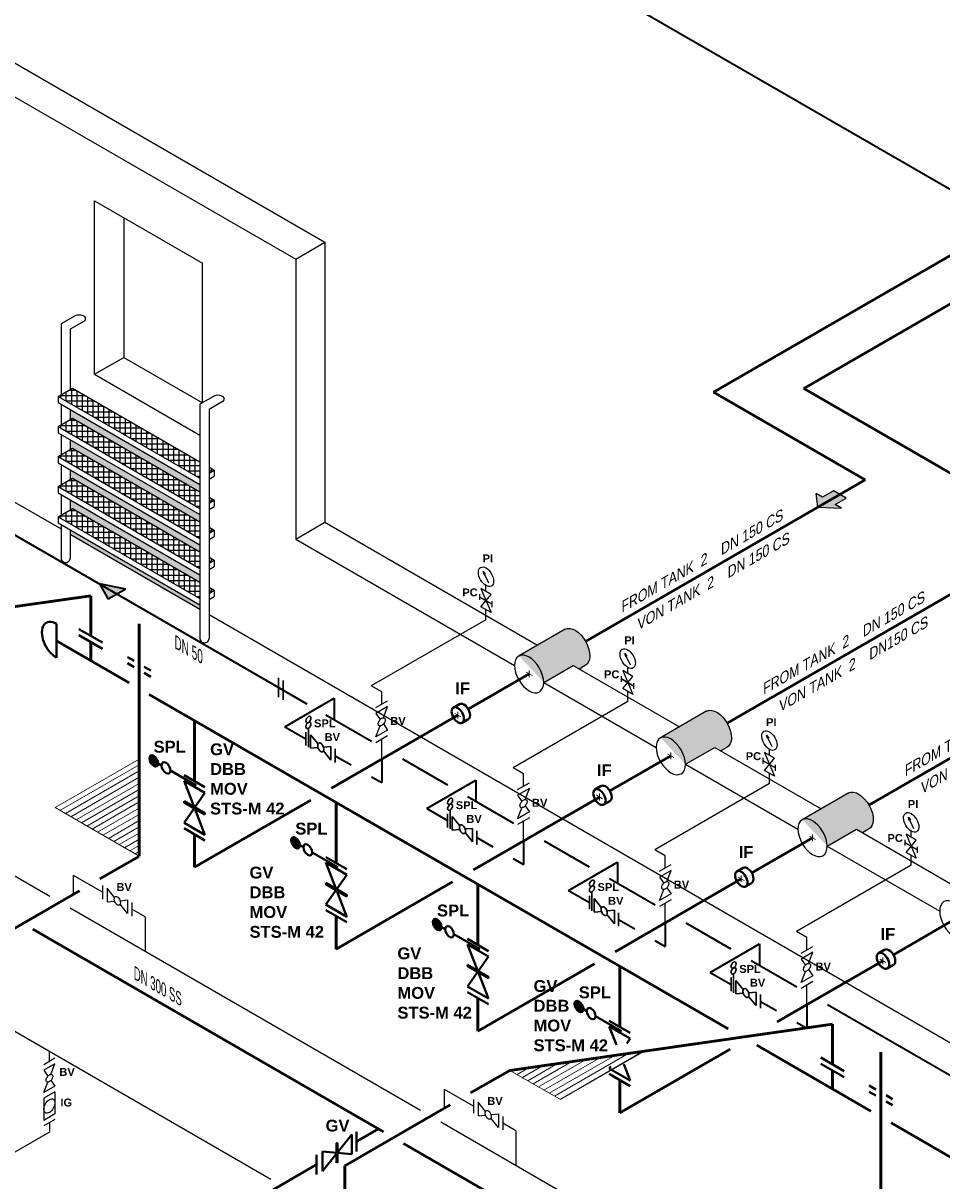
# Model space of a CAD drawing. Header units: millimetres. Extents: x 244 to 2461, y -1517 to 72.
# Tile 23 of 32: x 1331 to 1602, y -761 to -419. Entities that reach past the tile are written whole.
import ezdxf

# ---------------------------------------------------------------- set-up
doc = ezdxf.new("R2010")
doc.units = ezdxf.units.MM
doc.linetypes.add('ACAD_ISO10W100', pattern=[18, 12, -3, 0, -3])
for name, color, linetype, lineweight in [('Achsen', 253, 'ACAD_ISO10W100', 15), ('Armatur-Entleerung', 7, 'Continuous', 30), ('Armaturen-Auslagerung', 7, 'Continuous', 40), ('Armaturen-Einlagerung', 7, 'Continuous', 40), ('Auslagerung', 1, 'Continuous', 50), ('Entleerung', 74, 'Continuous', 35), ('Hilfslinie', 254, 'Continuous', 9), ('Stickstoffsystem', 200, 'Continuous', 25), ('Text', 7, 'Continuous', 18), ('Text groß', 7, 'Continuous', 18)]:
    doc.layers.add(name, color=color, linetype=linetype, lineweight=lineweight)
for name, color, linetype in [('ANLAGEN', 7, 'Continuous'), ('DN 025-', 8, 'Continuous'), ('DN 050', 8, 'Continuous'), ('effekte', 7, 'Continuous'), ('gebäude', 8, 'Continuous'), ('Langsame Befüllung', 40, 'Continuous'), ('rohrdurchführung', 7, 'Continuous')]:
    doc.layers.add(name, color=color, linetype=linetype)
doc.styles.add('isotext', font='arial.ttf', dxfattribs={"oblique": 30, "height": 3})

# ---------------------------------------------------------------- blocks, each defined once
blk = doc.blocks.new('FILOU_N2_83_2')
at = {"layer": 'ANLAGEN', "color": 7, "linetype": 'Continuous'}
for p, q in [((0, 0), (6.4952, 12.4102)), ((6.4952, 12.4102), (6.4952, 8.0801)), ((6.4952, 8.0801), (12.9904, 11.8301)), ((12.9904, 11.8301), (12.9904, 3.1699)), ((0, 0), (6.4952, -4.9104)), ((12.9904, 3.1699), (6.4952, -0.5801)), ((6.4952, -0.5801), (6.4952, -4.9103))]:
    blk.add_line(p, q, dxfattribs=at)

msp = doc.modelspace()

# ---------------------------------------------------------------- hatches: boundary and pattern name
at = {"layer": 'Armaturen-Einlagerung'}
h = msp.add_hatch(color=256, dxfattribs=at)
edge = h.paths.add_edge_path()
edge.add_ellipse((1369.37, -637.19), major_axis=(-0.92, 1.59), ratio=0.57735, start_angle=0, end_angle=360)
h = msp.add_hatch(color=256, dxfattribs=at)
edge = h.paths.add_edge_path()
edge.add_ellipse((1411.26, -661.37), major_axis=(-0.92, 1.59), ratio=0.57735, start_angle=0, end_angle=360)
h = msp.add_hatch(color=256, dxfattribs=at)
edge = h.paths.add_edge_path()
edge.add_ellipse((1453.14, -685.55), major_axis=(-0.92, 1.59), ratio=0.57735, start_angle=0, end_angle=360)
h = msp.add_hatch(color=256, dxfattribs=at)
edge = h.paths.add_edge_path()
edge.add_ellipse((1495.02, -709.73), major_axis=(-0.92, 1.59), ratio=0.57735, start_angle=0, end_angle=360)
at = {"layer": 'Auslagerung', "lineweight": 15}
msp.add_hatch(color=256, dxfattribs=at).paths.add_polyline_path([(1566.96, -559.31), (1565.08, -558.23), (1565.58, -562.27), (1572.58, -562.56), (1570.71, -561.48), (1573.95, -559.6), (1570.2, -557.44)])
at = {"layer": 'DN 025-'}
h = msp.add_hatch(color=256, dxfattribs=at)
h.paths.add_polyline_path([(1466.73, -581.25), (1467.15, -582.14), (1467.34, -582.02)])
h.paths.add_polyline_path([(1466.98, -582.25), (1467.15, -582.14), (1466.73, -581.25)])
h = msp.add_hatch(color=256, dxfattribs=at)
h.paths.add_polyline_path([(1508.61, -605.43), (1509.03, -606.32), (1509.22, -606.2)])
h.paths.add_polyline_path([(1508.87, -606.43), (1509.03, -606.32), (1508.61, -605.43)])
h = msp.add_hatch(color=256, dxfattribs=at)
h.paths.add_polyline_path([(1550.49, -629.61), (1550.92, -630.5), (1551.11, -630.38)])
h.paths.add_polyline_path([(1550.75, -630.61), (1550.92, -630.5), (1550.49, -629.61)])
h = msp.add_hatch(color=256, dxfattribs=at)
h.paths.add_polyline_path([(1592.38, -653.8), (1592.8, -654.69), (1592.99, -654.57)])
h.paths.add_polyline_path([(1592.64, -654.79), (1592.8, -654.69), (1592.38, -653.8)])
at = {"layer": 'effekte', "true_color": 0xc9c8c0}
for points in [[(1344.68, -533.45), (1344.68, -536.35), (1345.34, -535.97), (1383, -557.72), (1383, -555.58)], [(1383, -566.6), (1383, -564.46), (1344.68, -542.33), (1344.68, -545.23), (1345.34, -544.85)], [(1344.68, -551.21), (1344.68, -554.12), (1345.34, -553.73), (1383, -575.48), (1383, -573.34)], [(1344.68, -560.1), (1344.68, -563), (1345.34, -562.62), (1383, -584.36), (1383, -582.23)], [(1344.68, -568.98), (1344.68, -570.26), (1383, -592.38), (1383, -591.11)]]:
    msp.add_hatch(color=9, dxfattribs=at).paths.add_polyline_path(points)
at = {"layer": 'effekte'}
h = msp.add_hatch(color=253, dxfattribs=at)
h.set_gradient(color1=(156, 156, 156), rotation=30, tint=1, name='CURVED')
edge = h.paths.add_edge_path()
edge.add_line((1493.27, -609), (1495.07, -610.05))
edge.add_line((1495.07, -610.05), (1496.86, -609.02))
edge.add_ellipse((1493.92, -603.64), major_axis=(-3.02, 5.33), ratio=0.573604, start_angle=-181.4356, end_angle=-1.4356)
edge.add_line((1490.98, -598.27), (1477.26, -606.19))
edge.add_ellipse((1480.29, -611.51), major_axis=(3.06, -5.3), ratio=0.573854, start_angle=45.1735, end_angle=179.3453, ccw=False)
edge.add_line((1484.6, -614.01), (1493.27, -609))
h = msp.add_hatch(color=253, dxfattribs=at)
h.set_gradient(color1=(156, 156, 156), rotation=30, tint=1, name='CURVED')
edge = h.paths.add_edge_path()
edge.add_line((1535.15, -633.19), (1536.96, -634.23))
edge.add_line((1536.96, -634.23), (1538.74, -633.2))
edge.add_ellipse((1535.8, -627.83), major_axis=(-3.02, 5.33), ratio=0.573604, start_angle=-181.4356, end_angle=-1.4356)
edge.add_line((1532.86, -622.45), (1519.14, -630.37))
edge.add_ellipse((1522.17, -635.7), major_axis=(3.06, -5.3), ratio=0.573854, start_angle=45.1735, end_angle=179.3453, ccw=False)
edge.add_line((1526.49, -638.19), (1535.15, -633.19))
h = msp.add_hatch(color=253, dxfattribs=at)
h.set_gradient(color1=(156, 156, 156), rotation=30, tint=1, name='CURVED')
edge = h.paths.add_edge_path()
edge.add_line((1577.04, -657.37), (1578.84, -658.41))
edge.add_line((1578.84, -658.41), (1580.63, -657.38))
edge.add_ellipse((1577.69, -652.01), major_axis=(-3.02, 5.33), ratio=0.573604, start_angle=-181.4356, end_angle=-1.4356)
edge.add_line((1574.75, -646.63), (1561.03, -654.56))
edge.add_ellipse((1564.05, -659.88), major_axis=(3.06, -5.3), ratio=0.573854, start_angle=45.1735, end_angle=179.3453, ccw=False)
edge.add_line((1568.37, -662.37), (1577.04, -657.37))
at = {"layer": 'effekte', "true_color": 0xc9c8c0}
h = msp.add_hatch(color=9, dxfattribs=at)
edge = h.paths.add_edge_path()
edge.add_line((907, -808.93), (787.99, -740.22))
edge.add_line((787.99, -740.22), (787.99, -869.96))
edge.add_line((787.99, -869.96), (1382.83, -1213.39))
edge.add_line((1382.83, -1213.39), (1412.02, -1196.54))
edge.add_line((1412.02, -1196.54), (1401.34, -1190.37))
edge.add_ellipse((1397.01, -1187.87), major_axis=(3.06, -5.3), ratio=0.57735, start_angle=0, end_angle=45, ccw=False)
edge.add_line((1400.08, -1193.18), (1394.24, -1196.55))
edge.add_ellipse((1391.77, -1190.9), major_axis=(3.06, -5.3), ratio=0.57735, start_angle=180, end_angle=360, ccw=False)
edge.add_ellipse((1391.77, -1190.9), major_axis=(3.06, -5.3), ratio=0.57735, start_angle=0, end_angle=180)
edge.add_line((1388.71, -1185.6), (1390.89, -1184.34))
edge.add_line((1390.89, -1184.34), (1346.3, -1158.6))
edge.add_ellipse((1341.97, -1156.1), major_axis=(3.06, -5.3), ratio=0.57735, start_angle=0, end_angle=45, ccw=False)
edge.add_line((1345.04, -1161.4), (1339.2, -1164.77))
edge.add_ellipse((1336.73, -1159.12), major_axis=(3.06, -5.3), ratio=0.57735, start_angle=180, end_angle=360, ccw=False)
edge.add_ellipse((1336.73, -1159.12), major_axis=(3.06, -5.3), ratio=0.57735, start_angle=0, end_angle=180)
edge.add_line((1333.67, -1153.82), (1335.85, -1152.56))
edge.add_line((1335.85, -1152.56), (1044.98, -984.63))
edge.add_ellipse((1040.65, -982.13), major_axis=(3.06, -5.3), ratio=0.57735, start_angle=0, end_angle=45, ccw=False)
edge.add_line((1043.71, -987.43), (1037.88, -990.8))
edge.add_ellipse((1035.4, -985.15), major_axis=(3.06, -5.3), ratio=0.57735, start_angle=180, end_angle=360, ccw=False)
edge.add_ellipse((1035.4, -985.15), major_axis=(3.06, -5.3), ratio=0.57735, start_angle=0, end_angle=180)
edge.add_line((1032.34, -979.85), (1034.53, -978.59))
edge.add_line((1034.53, -978.59), (989.94, -952.85))
edge.add_ellipse((985.61, -950.35), major_axis=(3.06, -5.3), ratio=0.57735, start_angle=0, end_angle=45, ccw=False)
edge.add_line((988.67, -955.65), (982.84, -959.02))
edge.add_ellipse((980.36, -953.38), major_axis=(3.06, -5.3), ratio=0.57735, start_angle=180, end_angle=360, ccw=False)
edge.add_ellipse((980.36, -953.38), major_axis=(3.06, -5.3), ratio=0.57735, start_angle=0, end_angle=180)
edge.add_line((977.3, -948.07), (979.49, -946.81))
edge.add_line((979.49, -946.81), (934.9, -921.07))
edge.add_ellipse((930.57, -918.57), major_axis=(3.06, -5.3), ratio=0.57735, start_angle=0, end_angle=45, ccw=False)
edge.add_line((933.63, -923.87), (927.8, -927.24))
edge.add_ellipse((925.32, -921.6), major_axis=(3.06, -5.3), ratio=0.57735, start_angle=180, end_angle=360, ccw=False)
edge.add_ellipse((925.32, -921.6), major_axis=(3.06, -5.3), ratio=0.57735, start_angle=0, end_angle=180)
edge.add_line((922.26, -916.3), (924.45, -915.04))
edge.add_line((924.45, -915.04), (907, -904.96))
edge.add_line((907, -904.96), (907, -808.93))
at = {"layer": 'Entleerung'}
h = msp.add_hatch(color=74, dxfattribs=at)
h.paths.add_polyline_path([(1353.34, -584.94), (1361.14, -586.44), (1358.54, -587.94)])
h.paths.add_polyline_path([(1353.34, -584.94), (1353.34, -584.94), (1358.54, -587.94), (1355.94, -589.44)])
at = {"layer": 'gebäude'}
h = msp.add_hatch(dxfattribs=at)
h.set_pattern_fill('ANSI37', color=256, scale=0.5, angle=45)
h.set_pattern_definition([(90, (1364.17, -540.4094), (-1.5875, 3e-16), []), (180, (1364.17, -540.4094), (-3e-16, -1.5875), [])])
h.paths.add_polyline_path([(1345.34, -527.09), (1341.09, -529.54), (1383, -553.73), (1383, -548.83)])
h.paths.add_polyline_path([(1385.7, -550.39), (1385.7, -552.18), (1387.25, -551.28)])
h = msp.add_hatch(dxfattribs=at)
h.set_pattern_fill('ANSI37', color=256, scale=0.5, angle=45)
h.set_pattern_definition([(90, (1364.17, -549.2922), (-1.5875, 3e-16), []), (180, (1364.17, -549.2922), (-3e-16, -1.5875), [])])
h.paths.add_polyline_path([(1345.34, -535.97), (1341.09, -538.42), (1383, -562.62), (1383, -557.72)])
h.paths.add_polyline_path([(1385.7, -559.27), (1385.7, -561.06), (1387.25, -560.17)])
h = msp.add_hatch(dxfattribs=at)
h.set_pattern_fill('ANSI37', color=256, scale=0.5, angle=45)
h.set_pattern_definition([(90, (1364.17, -558.1749), (-1.5875, 3e-16), []), (180, (1364.17, -558.1749), (-3e-16, -1.5875), [])])
h.paths.add_polyline_path([(1345.34, -544.85), (1341.09, -547.3), (1383, -571.5), (1383, -566.6)])
h.paths.add_polyline_path([(1385.7, -568.16), (1385.7, -569.94), (1387.25, -569.05)])
h = msp.add_hatch(dxfattribs=at)
h.set_pattern_fill('ANSI37', color=256, scale=0.5, angle=45)
h.set_pattern_definition([(90, (1364.17, -567.0576), (-1.5875, 3e-16), []), (180, (1364.17, -567.0576), (-3e-16, -1.5875), [])])
h.paths.add_polyline_path([(1345.34, -553.73), (1341.09, -556.18), (1383, -580.38), (1383, -575.48)])
h.paths.add_polyline_path([(1385.7, -577.04), (1385.7, -578.82), (1387.25, -577.93)])
h = msp.add_hatch(dxfattribs=at)
h.set_pattern_fill('ANSI37', color=256, scale=0.5, angle=45)
h.set_pattern_definition([(90, (1364.17, -575.9404), (-1.5875, 3e-16), []), (180, (1364.17, -575.9404), (-3e-16, -1.5875), [])])
h.paths.add_polyline_path([(1345.34, -562.62), (1341.09, -565.07), (1383, -589.26), (1383, -584.36)])
h.paths.add_polyline_path([(1385.7, -585.92), (1385.7, -587.71), (1387.25, -586.81)])
at = {"layer": 'Hilfslinie', "ltscale": 0.8}
h = msp.add_hatch(dxfattribs=at)
h.set_pattern_fill('ANSI31', color=256, scale=0.5, angle=345, style=0)
h.set_pattern_definition([(30, (-627.2717, -562.2649), (-0.79375, 1.3748153), [])])
h.paths.add_polyline_path([(1365.06, -636.66), (1340.21, -651), (1365.06, -665.34)])
h = msp.add_hatch(dxfattribs=at)
h.set_pattern_fill('ANSI31', color=256, scale=0.5, angle=345, style=0)
h.set_pattern_definition([(30, (-408.0722, -688.8198), (-0.79375, 1.3748153), [])])
h.paths.add_polyline_path([(1514.41, -722.89), (1474.58, -728.58), (1489.57, -737.23)])

# ---------------------------------------------------------------- linework, layer by layer
at = {"layer": 'Achsen'}
for p, q in [((1479.42, -611.01), (1481.15, -612.01)), ((1480.29, -610.51), (1480.29, -612.51)), ((1458.35, -623.18), (1460.08, -624.18)), ((1459.22, -622.68), (1459.22, -624.68)), ((1521.3, -635.2), (1523.04, -636.2)), ((1522.17, -634.7), (1522.17, -636.7)), ((1500.24, -647.36), (1501.97, -648.36)), ((1501.1, -646.86), (1501.1, -648.86)), ((1563.19, -659.38), (1564.92, -660.38)), ((1564.05, -658.88), (1564.05, -660.88)), ((1542.12, -671.54), (1543.85, -672.54)), ((1542.99, -671.04), (1542.99, -673.04)), ((1584, -695.72), (1585.74, -696.72)), ((1584.87, -695.22), (1584.87, -697.22))]:
    msp.add_line(p, q, dxfattribs=at)
at = {"layer": 'Armatur-Entleerung'}
for p, q in [((1406.27, -618.38), (1406.27, -612.61)), ((1407.64, -619.18), (1407.64, -613.4)), ((1414.32, -628.66), (1414.32, -632.66)), ((1415.08, -627.52), (1415.08, -633.1)), ((1417.91, -632.19), (1415.71, -629.46)), ((1415.71, -629.46), (1415.71, -633.46)), ((1415.71, -633.46), (1417.91, -633.27)), ((1419.52, -633.12), (1421.71, -632.93)), ((1421.71, -636.93), (1419.52, -634.2)), ((1421.71, -632.93), (1421.71, -636.93)), ((1422.98, -633.66), (1422.98, -637.66)), ((1456.2, -652.84), (1456.2, -656.84)), ((1456.96, -651.7), (1456.96, -657.28)), ((1459.79, -656.37), (1457.6, -653.64)), ((1457.6, -653.64), (1457.6, -657.64)), ((1457.6, -657.64), (1459.79, -657.45)), ((1461.4, -657.3), (1463.6, -657.11)), ((1463.6, -661.11), (1461.4, -658.38)), ((1463.6, -657.11), (1463.6, -661.11)), ((1464.86, -657.84), (1464.86, -661.84)), ((1498.85, -675.89), (1498.85, -681.46)), ((1498.09, -677.02), (1498.09, -681.02)), ((1501.67, -680.56), (1499.48, -677.83)), ((1499.48, -677.83), (1499.48, -681.83)), ((1499.48, -681.83), (1501.67, -681.63)), ((1503.28, -681.49), (1505.48, -681.29)), ((1505.48, -685.29), (1503.28, -682.56)), ((1505.48, -681.29), (1505.48, -685.29)), ((1506.74, -682.02), (1506.74, -686.02)), ((1540.73, -700.07), (1540.73, -705.64)), ((1539.97, -701.2), (1539.97, -705.2)), ((1543.56, -704.74), (1541.36, -702.01)), ((1541.36, -702.01), (1541.36, -706.01)), ((1541.36, -706.01), (1543.56, -705.81)), ((1545.17, -705.67), (1547.36, -705.47)), ((1547.36, -709.47), (1545.17, -706.74)), ((1547.36, -705.47), (1547.36, -709.47)), ((1548.63, -706.2), (1548.63, -710.2))]:
    msp.add_line(p, q, dxfattribs=at)
for points in [[(1418.17, -631.92, -0.1593), (1418.49, -631.9, -0.1064), (1418.84, -632.08, -0.0713), (1419.17, -632.43, -0.0576), (1419.43, -632.89, -0.0576), (1419.58, -633.4, -0.0713), (1419.6, -633.88, -0.1064), (1419.49, -634.25, -0.1593), (1419.25, -634.47, -0.1593), (1418.94, -634.49, -0.1064), (1418.58, -634.31, -0.0713), (1418.25, -633.96, -0.0576), (1417.99, -633.5, -0.0576), (1417.84, -632.99, -0.0713), (1417.82, -632.51, -0.1064), (1417.94, -632.14, -0.1593)], [(1460.05, -656.11, -0.1593), (1460.37, -656.09, -0.1064), (1460.72, -656.26, -0.0713), (1461.05, -656.61, -0.0576), (1461.31, -657.07, -0.0576), (1461.47, -657.58, -0.0713), (1461.49, -658.06, -0.1064), (1461.37, -658.43, -0.1593), (1461.14, -658.65, -0.1593), (1460.82, -658.67, -0.1064), (1460.47, -658.49, -0.0713), (1460.14, -658.15, -0.0576), (1459.88, -657.68, -0.0576), (1459.72, -657.17, -0.0713), (1459.7, -656.69, -0.1064), (1459.82, -656.32, -0.1593)], [(1501.94, -680.29, -0.1593), (1502.25, -680.27, -0.1064), (1502.61, -680.44, -0.0713), (1502.94, -680.79, -0.0576), (1503.2, -681.25, -0.0576), (1503.35, -681.76, -0.0713), (1503.37, -682.24, -0.1064), (1503.25, -682.62, -0.1593), (1503.02, -682.83, -0.1593), (1502.7, -682.85, -0.1064), (1502.35, -682.67, -0.0713), (1502.02, -682.33, -0.0576), (1501.76, -681.86, -0.0576), (1501.61, -681.35, -0.0713), (1501.59, -680.88, -0.1064), (1501.7, -680.5, -0.1593)], [(1543.82, -704.47, -0.1593), (1544.14, -704.45, -0.1064), (1544.49, -704.63, -0.0713), (1544.82, -704.97, -0.0576), (1545.08, -705.43, -0.0576), (1545.24, -705.94, -0.0713), (1545.25, -706.42, -0.1064), (1545.14, -706.8, -0.1593), (1544.9, -707.01, -0.1593), (1544.59, -707.03, -0.1064), (1544.24, -706.86, -0.0713), (1543.91, -706.51, -0.0576), (1543.64, -706.05, -0.0576), (1543.49, -705.54, -0.0713), (1543.47, -705.06, -0.1064), (1543.59, -704.68, -0.1593)]]:
    msp.add_lwpolyline(points, format="xyb", close=True, dxfattribs=at)
at = {"layer": 'Armatur-Entleerung', "extrusion": (0, 0, -1)}
for centre in [(1415.08, -624.96), (1415.08, -626.67), (1456.96, -649.14), (1456.96, -650.85), (1498.85, -673.32), (1498.85, -675.03), (1540.73, -697.5), (1540.73, -699.21)]:
    msp.add_ellipse(centre, major_axis=(-0.523, -0.907), ratio=0.57735, dxfattribs=at)
at = {"layer": 'Armaturen-Auslagerung'}
for p, q in [((1340.64, -606.72), (1340.64, -596.72)), ((1347.27, -598.25), (1354.2, -602.25)), ((1347.27, -600.09), (1354.2, -604.09)), ((1361.59, -606.52), (1363.56, -607.66)), ((1361.59, -608.35), (1363.56, -609.49)), ((1366.56, -609.39), (1368.52, -610.52)), ((1366.56, -611.22), (1368.52, -612.35)), ((1459.75, -620.39), (1457.87, -621.47)), ((1462.28, -624.9), (1460.49, -625.93)), ((1384.51, -644.99), (1378.31, -641.41)), ((1384.51, -646.63), (1378.31, -643.05)), ((1378.31, -643.05), (1384.51, -659.04)), ((1501.63, -644.57), (1499.76, -645.65)), ((1378.31, -655.46), (1384.51, -646.63)), ((1384.51, -652.63), (1378.31, -649.04)), ((1378.31, -649.04), (1378.31, -649.46)), ((1378.31, -649.15), (1384.51, -652.73)), ((1378.31, -649.25), (1384.51, -652.83)), ((1378.31, -649.35), (1384.51, -652.94)), ((1378.31, -649.46), (1384.51, -653.04)), ((1504.17, -649.08), (1502.37, -650.11)), ((1384.51, -653.04), (1384.51, -652.63)), ((1384.51, -659.04), (1378.31, -655.46)), ((1384.51, -660.68), (1378.31, -657.09)), ((1426.39, -669.17), (1420.19, -665.59)), ((1426.39, -670.81), (1420.19, -667.23)), ((1420.19, -667.23), (1426.39, -683.22)), ((1543.52, -668.75), (1541.64, -669.83)), ((1420.19, -679.64), (1426.39, -670.81)), ((1426.39, -676.81), (1420.19, -673.23)), ((1420.19, -673.23), (1420.19, -673.64)), ((1420.19, -673.33), (1426.39, -676.91)), ((1420.19, -673.43), (1426.39, -677.02)), ((1420.19, -673.54), (1426.39, -677.12)), ((1546.05, -673.26), (1544.25, -674.3)), ((1420.19, -673.64), (1426.39, -677.22)), ((1426.39, -677.22), (1426.39, -676.81)), ((1426.39, -683.22), (1420.19, -679.64)), ((1426.39, -684.86), (1420.19, -681.28)), ((1468.28, -693.35), (1462.07, -689.77)), ((1468.28, -694.99), (1462.07, -691.41)), ((1462.07, -691.41), (1468.28, -707.4)), ((1585.4, -692.93), (1583.53, -694.01)), ((1462.07, -703.82), (1468.28, -694.99)), ((1468.28, -700.99), (1462.07, -697.41)), ((1462.07, -697.41), (1462.07, -697.82)), ((1587.93, -697.44), (1586.14, -698.48)), ((1462.07, -697.51), (1468.28, -701.09)), ((1462.07, -697.61), (1468.28, -701.2)), ((1462.07, -697.72), (1468.28, -701.3)), ((1462.07, -697.82), (1468.28, -701.4)), ((1468.28, -707.4), (1462.07, -703.82)), ((1468.28, -701.4), (1468.28, -700.99)), ((1468.28, -709.04), (1462.07, -705.46)), ((1510.16, -717.54), (1503.96, -713.95)), ((1510.16, -719.18), (1503.96, -715.59)), ((1503.96, -715.59), (1506.08, -721.05)), ((1509.15, -720.61), (1510.16, -719.18)), ((1566.47, -724.81), (1573.4, -728.81)), ((1503.96, -728), (1504.42, -727.35)), ((1510.16, -731.58), (1503.96, -728)), ((1508.3, -726.79), (1510.16, -731.58)), ((1566.47, -726.64), (1573.4, -730.64)), ((1510.16, -733.22), (1503.96, -729.64)), ((1580.79, -733.08), (1582.76, -734.21)), ((1580.79, -734.91), (1582.76, -736.04)), ((1585.76, -735.94), (1587.72, -737.08)), ((1585.76, -737.77), (1587.72, -738.91)), ((1419.22, -758.31), (1427.88, -747.54)), ((1427.88, -747.54), (1427.88, -753.31)), ((1429.25, -746.74), (1429.25, -752.52)), ((1423.69, -749.95), (1423.4, -750.12)), ((1423.4, -750.12), (1423.4, -755.89)), ((1423.48, -755.85), (1423.48, -750.08)), ((1423.55, -755.81), (1423.55, -750.04)), ((1423.62, -755.77), (1423.62, -750)), ((1423.69, -755.73), (1423.69, -749.95)), ((1417.49, -753.54), (1417.49, -759.31)), ((1427.88, -753.31), (1419.22, -752.54)), ((1419.22, -752.54), (1419.22, -758.31)), ((1423.4, -755.89), (1423.69, -755.73))]:
    msp.add_line(p, q, dxfattribs=at)
for centre, major_axis, ratio, start_param, end_param in [((1340.64, -601.72), (-3.06, 5.3), 0.57735, 5.497787, 8.63938), ((1461.01, -622.64), (1.31, -2.23), 0.573604, 6.248229, 9.449833), ((1502.9, -646.82), (1.31, -2.23), 0.573604, 6.248229, 9.449833), ((1544.78, -671), (1.31, -2.23), 0.573604, 6.248229, 9.449833), ((1586.67, -695.19), (1.31, -2.23), 0.573604, 6.248229, 9.449833)]:
    msp.add_ellipse(centre, major_axis=major_axis, ratio=ratio, start_param=start_param, end_param=end_param, dxfattribs=at)
for centre in [(1459.22, -623.68), (1501.1, -647.86), (1542.99, -672.04), (1584.87, -696.22)]:
    msp.add_ellipse(centre, major_axis=(1.31, -2.23), ratio=0.573604, dxfattribs=at)
at = {"layer": 'Armaturen-Einlagerung'}
for p, q in [((1371.7, -638.53), (1370.67, -637.93)), ((1381.92, -644.43), (1374.29, -640.03)), ((1413.58, -662.71), (1412.55, -662.12)), ((1423.8, -668.61), (1416.18, -664.21)), ((1455.47, -686.89), (1454.44, -686.3)), ((1465.69, -692.79), (1458.06, -688.39)), ((1497.35, -711.08), (1496.32, -710.48)), ((1507.57, -716.97), (1499.95, -712.57))]:
    msp.add_line(p, q, dxfattribs=at)
for centre in [(1369.37, -637.19), (1373, -639.28), (1411.26, -661.37), (1414.88, -663.46), (1453.14, -685.55), (1456.77, -687.64), (1495.02, -709.73), (1498.65, -711.82)]:
    msp.add_ellipse(centre, major_axis=(-0.92, 1.59), ratio=0.57735, dxfattribs=at)
at = {"layer": 'Auslagerung'}
for p, q in [((2063.74, -237.23), (1561.43, -527.24)), ((1961.96, -281.68), (1534.82, -528.28)), ((1579.63, -554.16), (1534.82, -528.28)), ((1635.72, -570.14), (1561.43, -527.24)), ((1579.63, -554.16), (1496.96, -601.89)), ((1635.72, -570.14), (1538.85, -626.07)), ((1691.82, -586.12), (1580.73, -650.25)), ((1255.38, -602.03), (1350.74, -588.4)), ((1350.74, -600.25), (1350.74, -588.4)), ((1365.06, -608.52), (1365.06, -596.67)), ((1365.06, -596.67), (1365.06, -665.34)), ((1362.06, -614.09), (1340.64, -601.72)), ((1350.74, -607.43), (1350.74, -602.09)), ((1365.06, -615.7), (1365.06, -610.35)), ((1480.29, -611.51), (1462.3, -621.9)), ((1539.14, -716.33), (1368.06, -617.55)), ((1381.41, -625.26), (1381.41, -643.2)), ((1459.22, -623.68), (1421.94, -645.2)), ((1522.17, -635.7), (1504.18, -646.08)), ((1415.81, -648.74), (1381.41, -668.6)), ((1423.29, -649.44), (1423.29, -667.38)), ((1501.1, -647.86), (1463.83, -669.38)), ((1381.41, -658.89), (1381.41, -668.6)), ((1564.05, -659.88), (1546.07, -670.26)), ((1364.98, -665.39), (1353.41, -672.07)), ((1457.69, -672.92), (1423.29, -692.78)), ((1542.99, -672.04), (1505.71, -693.56)), ((1347.41, -675.53), (1316.21, -693.54)), ((1465.18, -673.63), (1465.18, -691.56)), ((1423.29, -683.07), (1423.29, -692.78)), ((1333.59, -686.89), (1437.26, -746.75)), ((1605.94, -684.06), (1587.95, -694.44)), ((1499.58, -697.1), (1465.18, -716.97)), ((1584.87, -696.22), (1553.64, -714.26)), ((1507.06, -697.81), (1507.06, -715.74)), ((1465.18, -707.25), (1465.18, -716.97)), ((1474.58, -728.58), (1569.94, -714.96)), ((1569.94, -726.81), (1569.94, -714.96)), ((1581.26, -740.64), (1547.55, -721.19)), ((1539.69, -722.31), (1507.06, -741.15)), ((1584.26, -735.08), (1584.26, -723.22)), ((1584.26, -723.22), (1584.26, -791.9)), ((1474.58, -728.58), (1463.01, -735.26)), ((1507.06, -731.43), (1507.06, -741.15)), ((1569.94, -733.99), (1569.94, -728.64)), ((1584.26, -742.25), (1584.26, -736.91)), ((1457.01, -738.73), (1425.81, -756.74)), ((1726.79, -824.67), (1587.26, -744.11)), ((1429.25, -749.63), (1435.76, -745.88)), ((1429.25, -749.63), (1435.76, -745.88)), ((1443.19, -750.17), (1546.86, -810.02)), ((1309.91, -818.53), (1417.49, -756.42)), ((1425.81, -769.95), (1425.81, -756.74))]:
    msp.add_line(p, q, dxfattribs=at)
at = {"layer": 'DN 025-'}
for p, q in [((1468.38, -584.71), (1466.73, -581.25)), ((1469.37, -591.76), (1469.37, -590.04)), ((1510.26, -608.89), (1508.61, -605.43)), ((1511.26, -615.94), (1511.26, -614.22)), ((1552.14, -633.07), (1550.49, -629.61)), ((1553.14, -640.12), (1553.14, -638.4)), ((1594.03, -657.25), (1592.38, -653.8)), ((1595.03, -664.3), (1595.03, -662.59))]:
    msp.add_line(p, q, dxfattribs=at)
at = {"layer": 'DN 025-', "color": 74}
for p, q in [((1234.98, -617.27), (1338.65, -677.13)), ((1345.7, -676.52), (1345.7, -671.08)), ((1354.22, -676), (1345.7, -671.08)), ((1344.65, -680.59), (1448.17, -740.36)), ((1366.81, -683.27), (1362.88, -681)), ((1366.81, -683.27), (1366.81, -693.47)), ((1455.3, -739.71), (1455.3, -734.28)), ((1463.82, -739.2), (1455.3, -734.28)), ((1454.17, -743.83), (1557.85, -803.68)), ((1476.41, -746.46), (1472.48, -744.19)), ((1476.41, -746.46), (1476.41, -756.66))]:
    msp.add_line(p, q, dxfattribs=at)
at = {"layer": 'DN 025-', "lineweight": -3}
for p, q in [((1354.22, -674), (1354.22, -678)), ((1357.81, -677.54), (1355.62, -674.8)), ((1355.62, -674.8), (1355.62, -678.8)), ((1355.62, -678.8), (1357.81, -678.61)), ((1359.42, -678.47), (1361.62, -678.27)), ((1361.62, -682.27), (1359.42, -679.54)), ((1361.62, -678.27), (1361.62, -682.27)), ((1362.88, -679), (1362.88, -683)), ((1463.82, -737.19), (1463.82, -741.19)), ((1467.41, -740.73), (1465.22, -738)), ((1465.22, -738), (1465.22, -742)), ((1465.22, -742), (1467.41, -741.8)), ((1469.02, -741.66), (1471.22, -741.46)), ((1471.22, -741.46), (1471.22, -745.46)), ((1471.22, -745.46), (1469.02, -742.73)), ((1472.48, -742.19), (1472.48, -746.19))]:
    msp.add_line(p, q, dxfattribs=at)
at = {"layer": 'DN 025-'}
for points in [[(1466.73, -581.25), (1467.34, -582.02), (1466.98, -582.25), (1466.73, -581.25)], [(1465.72, -589.65), (1465.72, -587.93)], [(1466.06, -591.65), (1469.04, -588.04), (1466.06, -586.31), (1469.04, -593.38), (1466.06, -591.65)], [(1508.61, -605.43), (1509.22, -606.2), (1508.87, -606.43), (1508.61, -605.43)], [(1507.94, -615.83), (1510.92, -612.22), (1507.94, -610.5), (1510.92, -617.56), (1507.94, -615.83)], [(1507.61, -613.83), (1507.61, -612.12)], [(1550.49, -629.61), (1551.11, -630.38), (1550.75, -630.61), (1550.49, -629.61)], [(1549.82, -640.02), (1552.81, -636.4), (1549.82, -634.68), (1552.81, -641.74), (1549.82, -640.02)], [(1549.49, -638.01), (1549.49, -636.3)], [(1592.38, -653.8), (1592.99, -654.57), (1592.64, -654.79), (1592.38, -653.8)], [(1591.71, -664.2), (1594.69, -660.58), (1591.71, -658.86), (1594.69, -665.92), (1591.71, -664.2)], [(1591.38, -662.19), (1591.38, -660.48)]]:
    msp.add_lwpolyline(points, dxfattribs=at)
for points in [[(1465.72, -588.79), (1469.37, -590.9)], [(1507.61, -612.97), (1511.26, -615.08)], [(1549.49, -637.16), (1553.14, -639.26)], [(1591.38, -661.34), (1595.03, -663.44)]]:
    msp.add_lwpolyline(points, close=True, dxfattribs=at)
at = {"layer": 'DN 025-', "lineweight": -3}
for points in [[(1358.07, -677.27, -0.1593), (1358.39, -677.25, -0.1064), (1358.74, -677.42, -0.0713), (1359.07, -677.77, -0.0576), (1359.33, -678.23, -0.0576), (1359.49, -678.74, -0.0713), (1359.51, -679.22, -0.1064), (1359.39, -679.59, -0.1593), (1359.16, -679.81, -0.1593), (1358.84, -679.83, -0.1064), (1358.49, -679.65, -0.0713), (1358.16, -679.31, -0.0576), (1357.9, -678.84, -0.0576), (1357.74, -678.33, -0.0713), (1357.72, -677.85, -0.1064), (1357.84, -677.48, -0.1593)], [(1467.67, -740.46, -0.1593), (1467.99, -740.44, -0.1064), (1468.34, -740.62, -0.0713), (1468.67, -740.96, -0.0576), (1468.93, -741.42, -0.0576), (1469.09, -741.93, -0.0713), (1469.11, -742.41, -0.1064), (1468.99, -742.79, -0.1593), (1468.76, -743, -0.1593), (1468.44, -743.02, -0.1064), (1468.09, -742.85, -0.0713), (1467.76, -742.5, -0.0576), (1467.5, -742.04, -0.0576), (1467.34, -741.53, -0.0713), (1467.32, -741.05, -0.1064), (1467.44, -740.67, -0.1593)]]:
    msp.add_lwpolyline(points, format="xyb", close=True, dxfattribs=at)
at = {"layer": 'DN 025-'}
for centre in [(1467.55, -582.81), (1509.43, -606.99), (1551.32, -631.18), (1593.2, -655.36)]:
    msp.add_ellipse(centre, major_axis=(1.62, -2.75), ratio=0.573604, dxfattribs=at)
at = {"layer": 'DN 050'}
for p, q in [((1435.02, -621.44), (1438.49, -619.44)), ((1438.49, -621.17), (1435.02, -623.17)), ((1437.22, -624.43), (1438.49, -621.17)), ((1435.02, -623.17), (1436.29, -624.97)), ((1435.02, -630.1), (1436.29, -626.83)), ((1438.49, -628.1), (1435.02, -630.1)), ((1437.22, -626.29), (1438.49, -628.1)), ((1438.49, -629.83), (1435.02, -631.83)), ((1476.91, -645.62), (1480.37, -643.62)), ((1480.37, -645.35), (1476.91, -647.35)), ((1479.1, -648.62), (1480.37, -645.35)), ((1476.91, -647.35), (1478.17, -649.15)), ((1476.91, -654.28), (1478.17, -651.01)), ((1480.37, -652.28), (1476.91, -654.28)), ((1479.1, -650.47), (1480.37, -652.28)), ((1480.37, -654.01), (1476.91, -656.01)), ((1518.79, -669.8), (1522.26, -667.8)), ((1522.26, -669.53), (1518.79, -671.53)), ((1520.99, -672.8), (1522.26, -669.53)), ((1518.79, -671.53), (1520.06, -673.33)), ((1518.79, -678.46), (1520.06, -675.19)), ((1522.26, -676.46), (1518.79, -678.46)), ((1520.99, -674.66), (1522.26, -676.46)), ((1522.26, -678.19), (1518.79, -680.19)), ((1560.68, -693.98), (1564.14, -691.98)), ((1564.14, -693.71), (1560.68, -695.71)), ((1562.87, -696.98), (1564.14, -693.71)), ((1560.68, -695.71), (1561.94, -697.52)), ((1560.68, -702.64), (1561.94, -699.38)), ((1564.14, -700.64), (1560.68, -702.64)), ((1562.87, -698.84), (1564.14, -700.64)), ((1564.14, -702.37), (1560.68, -704.37))]:
    msp.add_line(p, q, dxfattribs=at)
for points in [[(1437.58, -624.53, -0.1593), (1437.76, -624.79, -0.1064), (1437.78, -625.18, -0.0713), (1437.65, -625.64, -0.0576), (1437.38, -626.1, -0.0576), (1437.01, -626.49, -0.0713), (1436.61, -626.75, -0.1064), (1436.23, -626.83, -0.1593), (1435.92, -626.74, -0.1593), (1435.75, -626.47, -0.1064), (1435.72, -626.08, -0.0713), (1435.86, -625.62, -0.0576), (1436.13, -625.16, -0.0576), (1436.49, -624.78, -0.0713), (1436.9, -624.52, -0.1064), (1437.28, -624.43, -0.1593)], [(1479.47, -648.71, -0.1593), (1479.64, -648.97, -0.1064), (1479.67, -649.37, -0.0713), (1479.53, -649.83, -0.0576), (1479.26, -650.28, -0.0576), (1478.9, -650.67, -0.0713), (1478.49, -650.93, -0.1064), (1478.11, -651.01, -0.1593), (1477.81, -650.92, -0.1593), (1477.63, -650.65, -0.1064), (1477.61, -650.26, -0.0713), (1477.74, -649.8, -0.0576), (1478.01, -649.34, -0.0576), (1478.38, -648.96, -0.0713), (1478.78, -648.7, -0.1064), (1479.17, -648.61, -0.1593)], [(1521.35, -672.89, -0.1593), (1521.53, -673.16, -0.1064), (1521.55, -673.55, -0.0713), (1521.42, -674.01, -0.0576), (1521.15, -674.47, -0.0576), (1520.78, -674.85, -0.0713), (1520.38, -675.11, -0.1064), (1519.99, -675.2, -0.1593), (1519.69, -675.1, -0.1593), (1519.52, -674.84, -0.1064), (1519.49, -674.44, -0.0713), (1519.63, -673.98, -0.0576), (1519.9, -673.53, -0.0576), (1520.26, -673.14, -0.0713), (1520.67, -672.88, -0.1064), (1521.05, -672.8, -0.1593)], [(1563.24, -697.07, -0.1593), (1563.41, -697.34, -0.1064), (1563.44, -697.73, -0.0713), (1563.3, -698.19, -0.0576), (1563.03, -698.65, -0.0576), (1562.67, -699.03, -0.0713), (1562.26, -699.29, -0.1064), (1561.88, -699.38, -0.1593), (1561.58, -699.28, -0.1593), (1561.4, -699.02, -0.1064), (1561.38, -698.63, -0.0713), (1561.51, -698.17, -0.0576), (1561.78, -697.71, -0.0576), (1562.15, -697.32, -0.0713), (1562.55, -697.06, -0.1064), (1562.93, -696.98, -0.1593)]]:
    msp.add_lwpolyline(points, format="xyb", close=True, dxfattribs=at)
at = {"layer": 'Entleerung'}
msp.add_line((1691.07, -518.37), (1391.96, -345.68), dxfattribs=at)
at = {"layer": 'Entleerung', "color": 74}
for p, q in [((1280.07, -542.64), (1414.58, -620.3)), ((1361.14, -586.44), (1353.34, -584.94)), ((1353.34, -584.94), (1355.94, -589.44)), ((1361.14, -586.44), (1355.94, -589.44)), ((1407.64, -616.29), (1414.25, -620.11)), ((1408.15, -627.09), (1422.67, -618.71)), ((1422.67, -618.71), (1422.67, -624.97)), ((1420.25, -623.57), (1433.75, -631.37)), ((1408.15, -627.09), (1414.32, -630.66)), ((1422.98, -635.66), (1427.72, -638.4)), ((1436.75, -636.65), (1436.75, -643.61)), ((1442.83, -636.61), (1456.13, -644.29)), ((1433.72, -641.86), (1436.75, -643.61)), ((1450.03, -651.28), (1464.56, -642.89)), ((1464.56, -642.89), (1464.56, -649.15)), ((1462.13, -647.75), (1475.64, -655.55)), ((1450.03, -651.27), (1456.2, -654.84)), ((1464.86, -659.84), (1469.61, -662.58)), ((1478.64, -660.83), (1478.64, -667.79)), ((1484.71, -660.79), (1498.02, -668.47)), ((1475.61, -666.04), (1478.64, -667.79)), ((1491.91, -675.46), (1506.44, -667.07)), ((1506.44, -667.07), (1506.44, -673.33)), ((1504.02, -671.93), (1517.52, -679.73)), ((1491.91, -675.46), (1498.09, -679.02)), ((1506.74, -684.02), (1511.49, -686.76)), ((1520.52, -685.01), (1520.52, -691.97)), ((1526.6, -684.97), (1539.9, -692.65)), ((1517.49, -690.22), (1520.52, -691.97)), ((1533.8, -699.64), (1548.33, -691.25)), ((1548.33, -691.25), (1548.33, -697.52)), ((1545.9, -696.12), (1559.41, -703.91)), ((1533.8, -699.64), (1539.97, -703.2)), ((1548.63, -708.2), (1553.38, -710.94)), ((1562.41, -709.19), (1562.41, -716.16)), ((1568.48, -709.15), (1881.01, -889.59)), ((1559.38, -714.41), (1562.41, -716.16))]:
    msp.add_line(p, q, dxfattribs=at)
at = {"layer": 'gebäude'}
for p, q in [((1325.89, -429.67), (1419.97, -483.99)), ((1325.89, -439.67), (1411.31, -488.99)), ((1351.87, -523.02), (1351.87, -471.78)), ((1351.87, -471.78), (1383.8, -490.21)), ((1360.53, -476.78), (1360.53, -518.02)), ((1411.31, -488.99), (1419.97, -483.99)), ((1419.97, -483.99), (1419.97, -566.69)), ((1383.8, -531.37), (1383.8, -490.21)), ((1411.31, -488.99), (1411.31, -571.69)), ((1345.97, -505.84), (1341.98, -508.15)), ((1341.98, -508.15), (1341.98, -529.03)), ((1348.67, -507.4), (1344.68, -509.71)), ((1344.68, -509.71), (1344.68, -527.47)), ((1351.87, -523.02), (1360.53, -518.02)), ((1360.53, -518.02), (1383.73, -531.42)), ((1351.87, -523.02), (1383, -541)), ((1341.09, -529.54), (1345.34, -527.09)), ((1341.09, -529.54), (1383, -553.73)), ((1341.09, -529.54), (1341.09, -531.38)), ((1345.34, -527.09), (1383, -548.83)), ((1387, -529.53), (1383, -531.83)), ((1341.09, -531.38), (1383, -555.58)), ((1341.98, -531.89), (1341.98, -537.91)), ((1383, -531.83), (1383, -601.04)), ((1389.7, -531.09), (1385.7, -533.39)), ((1341.09, -538.42), (1345.34, -535.97)), ((1344.68, -533.45), (1344.68, -536.35)), ((1345.34, -535.97), (1383, -557.72)), ((1385.7, -533.39), (1385.7, -601.04)), ((1341.09, -538.42), (1383, -562.62)), ((1341.09, -538.42), (1341.09, -540.26)), ((1341.09, -540.26), (1383, -564.46)), ((1341.98, -540.77), (1341.98, -546.79)), ((1344.68, -542.33), (1344.68, -545.23)), ((1341.09, -547.3), (1345.34, -544.85)), ((1345.34, -544.85), (1383, -566.6)), ((1341.09, -547.3), (1383, -571.5)), ((1341.09, -547.3), (1341.09, -549.15)), ((1341.09, -549.15), (1383, -573.34)), ((1341.98, -549.66), (1341.98, -555.67)), ((1385.7, -550.39), (1387.25, -551.28)), ((1341.09, -556.18), (1345.34, -553.73)), ((1344.68, -551.21), (1344.68, -554.12)), ((1345.34, -553.73), (1383, -575.48)), ((1385.7, -552.18), (1387.25, -551.28)), ((1385.7, -554.02), (1387.25, -553.13)), ((1387.25, -551.28), (1387.25, -553.13)), ((1341.09, -556.18), (1383, -580.38)), ((1341.09, -556.18), (1341.09, -558.03)), ((1325.89, -559.41), (1341.98, -568.7)), ((1341.09, -558.03), (1383, -582.23)), ((1341.98, -558.54), (1341.98, -564.56)), ((1344.68, -560.1), (1344.68, -563)), ((1385.7, -559.27), (1387.25, -560.17)), ((1385.7, -561.06), (1387.25, -560.17)), ((1387.25, -560.17), (1387.25, -562.01)), ((1341.09, -565.07), (1345.34, -562.62)), ((1345.34, -562.62), (1383, -584.36)), ((1385.7, -562.9), (1387.25, -562.01)), ((1341.09, -565.07), (1383, -589.26)), ((1341.09, -565.07), (1341.09, -566.91)), ((1341.09, -566.91), (1383, -591.11)), ((1341.98, -567.42), (1341.98, -577.35)), ((1411.31, -571.69), (1419.97, -566.69)), ((1419.97, -566.69), (1482.82, -602.98)), ((1344.68, -568.98), (1344.68, -577.35)), ((1344.68, -570.26), (1383, -592.38)), ((1385.7, -568.16), (1387.25, -569.05)), ((1385.7, -569.94), (1387.25, -569.05)), ((1385.7, -571.78), (1387.25, -570.89)), ((1387.25, -569.05), (1387.25, -570.89)), ((1411.31, -571.69), (1475.97, -609.02)), ((1385.7, -577.04), (1387.25, -577.93)), ((1385.7, -578.82), (1387.25, -577.93)), ((1385.7, -580.67), (1387.25, -579.78)), ((1387.25, -577.93), (1387.25, -579.78)), ((1385.7, -585.92), (1387.25, -586.81)), ((1385.7, -587.71), (1387.25, -586.81)), ((1387.25, -586.81), (1387.25, -588.66)), ((1385.7, -589.55), (1387.25, -588.66)), ((1385.7, -593.94), (2054.46, -980.05)), ((1493.27, -609), (1524.71, -627.16)), ((1484.6, -614.01), (1517.85, -633.2)), ((1535.15, -633.19), (1566.6, -651.34)), ((1526.49, -638.19), (1559.74, -657.39)), ((1577.04, -657.37), (1608.48, -675.52)), ((1568.37, -662.37), (1601.62, -681.57))]:
    msp.add_line(p, q, dxfattribs=at)
for centre, major_axis, ratio, start_param, end_param in [((1347.32, -506.62), (-1.91, 0), 0.57735, 2.356194, 5.497787), ((1388.35, -530.31), (-1.91, 0), 0.57735, 2.356194, 5.497787), ((1343.33, -577.35), (1.35, 0), 0.928449, -3.141593, 0), ((1384.35, -601.04), (1.35, 0), 0.928449, -3.141593, 0)]:
    msp.add_ellipse(centre, major_axis=major_axis, ratio=ratio, start_param=start_param, end_param=end_param, dxfattribs=at)
at = {"layer": 'Hilfslinie', "ltscale": 0.8}
for p, q in [((1365.06, -636.66), (1340.21, -651)), ((1340.21, -651), (1365.06, -665.34)), ((1514.41, -722.89), (1489.57, -737.23)), ((1474.58, -728.58), (1489.57, -737.23))]:
    msp.add_line(p, q, dxfattribs=at)
at = {"layer": 'Langsame Befüllung'}
for p, q in [((1403.93, -760.79), (1300.33, -700.97)), ((1338.52, -725.98), (1338.52, -723.02)), ((1338.52, -744.05), (1338.52, -746.81)), ((1338.52, -746.81), (1253.02, -796.18))]:
    msp.add_line(p, q, dxfattribs=at)
at = {"layer": 'Langsame Befüllung', "color": 8}
for p, q in [((1340.16, -725.03), (1336.88, -726.93)), ((1340.16, -726.67), (1336.88, -728.57)), ((1338.96, -729.77), (1340.16, -726.67)), ((1336.88, -728.57), (1338.08, -730.28)), ((1338.96, -731.53), (1340.16, -733.24)), ((1336.88, -735.14), (1338.08, -732.04)), ((1340.16, -733.24), (1336.88, -735.14)), ((1340.16, -734.89), (1336.88, -736.78)), ((1340.16, -734.89), (1340.16, -741.46)), ((1336.88, -736.78), (1336.88, -743.35)), ((1340.16, -741.46), (1336.88, -743.35)), ((1340.16, -743.1), (1336.88, -745))]:
    msp.add_line(p, q, dxfattribs=at)
msp.add_lwpolyline([(1339.31, -729.86, -0.1593), (1339.47, -730.11, -0.1064), (1339.5, -730.48, -0.0713), (1339.37, -730.92, -0.0576), (1339.11, -731.35, -0.0576), (1338.77, -731.72, -0.0713), (1338.38, -731.96, -0.1064), (1338.02, -732.05, -0.1593), (1337.73, -731.95, -0.1593), (1337.57, -731.7, -0.1064), (1337.54, -731.33, -0.0713), (1337.67, -730.9, -0.0576), (1337.93, -730.46, -0.0576), (1338.27, -730.1, -0.0713), (1338.66, -729.85, -0.1064), (1339.02, -729.77, -0.1593)], format="xyb", close=True, dxfattribs=at)
msp.add_ellipse((1338.52, -739.12), major_axis=(-1.16, -2.01), ratio=0.57735, dxfattribs=at)
at = {"layer": 'rohrdurchführung'}
for p, q in [((1490.98, -598.27), (1477.19, -606.23)), ((1484.6, -614.01), (1493.27, -609)), ((1496.86, -609.02), (1495.07, -610.05)), ((1532.86, -622.45), (1519.14, -630.37)), ((1526.49, -638.19), (1535.15, -633.19)), ((1538.74, -633.2), (1536.96, -634.23)), ((1574.75, -646.63), (1561.03, -654.56)), ((1568.37, -662.37), (1577.04, -657.37)), ((1580.63, -657.38), (1578.84, -658.41))]:
    msp.add_line(p, q, dxfattribs=at)
at = {"layer": 'rohrdurchführung', "extrusion": (0, 0, -1)}
for centre in [(1493.92, -603.64), (1535.8, -627.83), (1577.69, -652.01)]:
    msp.add_ellipse(centre, major_axis=(-3.02, 5.33), ratio=0.573604, start_param=6.308241, end_param=9.449833, dxfattribs=at)
for centre in [(1480.29, -611.51), (1522.17, -635.7), (1564.05, -659.88), (1605.94, -684.06)]:
    msp.add_ellipse(centre, major_axis=(3.06, -5.3), ratio=0.573854, dxfattribs=at)
at = {"layer": 'Stickstoffsystem'}
for p, q in [((1467.55, -587.18), (1467.55, -585.4)), ((1467.55, -595.49), (1467.55, -592.51)), ((1467.55, -595.49), (1433.66, -615.05)), ((1509.43, -611.36), (1509.43, -609.58)), ((1436.75, -616.83), (1433.66, -615.05)), ((1436.75, -620.44), (1436.75, -616.83)), ((1509.43, -619.67), (1509.43, -616.7)), ((1509.43, -619.67), (1475.55, -639.23)), ((1436.75, -636.65), (1436.75, -630.83)), ((1551.32, -635.54), (1551.32, -633.76)), ((1478.64, -641.02), (1475.55, -639.23)), ((1478.64, -644.62), (1478.64, -641.02)), ((1551.32, -643.85), (1551.32, -640.88)), ((1551.32, -643.85), (1517.43, -663.41)), ((1478.64, -660.83), (1478.64, -655.01)), ((1593.2, -659.72), (1593.2, -657.94)), ((1520.52, -665.2), (1517.43, -663.41)), ((1520.52, -668.8), (1520.52, -665.2)), ((1593.2, -668.03), (1593.2, -665.06)), ((1593.2, -668.03), (1559.32, -687.6)), ((1520.52, -685.01), (1520.52, -679.19)), ((1562.41, -689.38), (1559.32, -687.6)), ((1562.41, -692.98), (1562.41, -689.38)), ((1562.41, -709.19), (1562.41, -703.37))]:
    msp.add_line(p, q, dxfattribs=at)

# ---------------------------------------------------------------- block references
at = {"layer": 'Auslagerung', "lineweight": 15, "xscale": -0.4999999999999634, "yscale": 0.5, "zscale": 0.5, "rotation": 239.9999879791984}
msp.add_blockref('FILOU_N2_83_2', (1565.58, -562.27), dxfattribs=at)

# ---------------------------------------------------------------- texts
at = {"layer": 'Text', "attachment_point": 1}
for s, insert, char_height, width in [('{\\fArial|b1|i0|c0|p34;PI}', (1466.55, -576.2), 2.3418, 5.4629), ('{\\fArial|b1|i0|c0|p34;PC}', (1460.55, -586.25), 2.3418, 5.4629), ('{\\fArial|b1|i0|c0|p34;PI}', (1508.43, -600.39), 2.3418, 5.4629), ('{\\fArial|b1|i0|c0|p34;PC}', (1502.43, -610.44), 2.3418, 5.4629), ('{\\fArial|b1|i0|c0|p34;IF}', (1458.47, -614.01), 3.5, 5.4629), ('{\\fArial|b1|i0|c0|p34;SPL}', (1416.75, -624.92), 2.3418, 5.4629), ('{\\fArial|b1|i0|c0|p34;BV}', (1439.28, -624.21), 2.3418, 5.4629), ('{\\fArial|b1|i0|c0|p34;PI}', (1550.32, -624.57), 2.3418, 5.4629), ('{\\fArial|b1|i0|c0|p34;BV}', (1419.86, -628.99), 2.3418, 5.4629), ('{\\fArial|b1|i0|c0|p34;SPL}', (1369.32, -631.26), 3.5, 5.4629), ('{\\fArial|b1|i0|c0|p34;GV\\PDBB\\PMOV\\PSTS-M 42}', (1386.02, -632.01), 3.5, 31.7946), ('{\\fArial|b1|i0|c0|p34;PC}', (1544.32, -634.62), 2.3418, 5.4629), ('{\\fArial|b1|i0|c0|p34;IF}', (1500.35, -638.19), 3.5, 5.4629), ('{\\fArial|b1|i0|c0|p34;SPL}', (1458.63, -649.1), 2.3418, 5.4629), ('{\\fArial|b1|i0|c0|p34;BV}', (1481.16, -648.39), 2.3418, 5.4629), ('{\\fArial|b1|i0|c0|p34;PI}', (1592.2, -648.75), 2.3418, 5.4629), ('{\\fArial|b1|i0|c0|p34;SPL}', (1411.2, -655.44), 3.5, 5.4629), ('{\\fArial|b1|i0|c0|p34;BV}', (1461.75, -653.17), 2.3418, 5.4629), ('{\\fArial|b1|i0|c0|p34;PC}', (1586.2, -658.8), 2.3418, 5.4629), ('{\\fArial|b1|i0|c0|p34;IF}', (1542.24, -662.37), 3.5, 5.4629), ('{\\fArial|b1|i0|c0|p34;GV\\PDBB\\PMOV\\PSTS-M 42}', (1397.67, -668.42), 3.5, 31.7946), ('{\\fArial|b1|i0|c0|p34;BV}', (1358.34, -673.28), 2.3418, 5.4629), ('{\\fArial|b1|i0|c0|p34;SPL}', (1500.51, -673.28), 2.3418, 5.4629), ('{\\fArial|b1|i0|c0|p34;BV}', (1523.05, -672.57), 2.3418, 5.4629), ('{\\fArial|b1|i0|c0|p34;SPL}', (1453.09, -679.62), 3.5, 5.4629), ('{\\fArial|b1|i0|c0|p34;BV}', (1503.63, -677.35), 2.3418, 5.4629), ('{\\fArial|b1|i0|c0|p34;IF}', (1584.12, -686.55), 3.5, 5.4629), ('{\\fArial|b1|i0|c0|p34;GV\\PDBB\\PMOV\\PSTS-M 42}', (1441.37, -692.29), 3.5, 31.7946), ('{\\fArial|b1|i0|c0|p34;SPL}', (1542.4, -697.47), 2.3418, 5.4629), ('{\\fArial|b1|i0|c0|p34;BV}', (1564.93, -696.76), 2.3418, 5.4629), ('{\\fArial|b1|i0|c0|p34;GV\\PDBB\\PMOV\\PSTS-M 42}', (1481.6, -701.92), 3.5, 31.7946), ('{\\fArial|b1|i0|c0|p34;SPL}', (1494.97, -703.8), 3.5, 5.4629), ('{\\fArial|b1|i0|c0|p34;BV}', (1545.52, -701.53), 2.3418, 5.4629), ('{\\fArial|b1|i0|c0|p34;BV}', (1341.48, -727.89), 2.3418, 5.4629), ('{\\fArial|b1|i0|c0|p34;IG}', (1341.8, -736.91), 2.3418, 5.4629), ('{\\fArial|b1|i0|c0|p34;BV}', (1467.94, -736.47), 2.3418, 5.4629), ('{\\fArial|b1|i0|c0|p34;GV}', (1420.14, -743.16), 3.5, 5.4629)]:
    msp.add_mtext(s, dxfattribs=dict(at, insert=insert, char_height=char_height, width=width))
at = {"layer": 'Text groß', "style": 'isotext', "oblique": 30}
for s, p in [('FROM TANK  2    DN 150 CS', (1507.6, -593.54)), ('VON TANK  2    DN 150 CS', (1512.36, -598.73)), ('FROM TANK  2    DN 150 CS', (1549.49, -617.73)), ('VON TANK  2    DN150 CS', (1554.24, -622.91)), ('FROM TANK  1    DN 150 CS', (1591.37, -641.91)), ('VON TANK  1    DN 150 CS', (1596.13, -647.09))]:
    msp.add_text(s, height=3, rotation=30, dxfattribs=at).set_placement(p)
at = {"layer": 'Text groß', "char_height": 3.5, "attachment_point": 9, "rotation": 330}
for s, insert in [('\\W0.7;\\Q330;{\\fArial|b0|i0|c0|p34;DN 50}', (1383.85, -608.75)), ('{\\Q-30;\\W0.7;DN 300 SS}', (1377.62, -709.83))]:
    msp.add_mtext(s, dxfattribs=dict(at, insert=insert))

doc.saveas('drawing.dxf')
